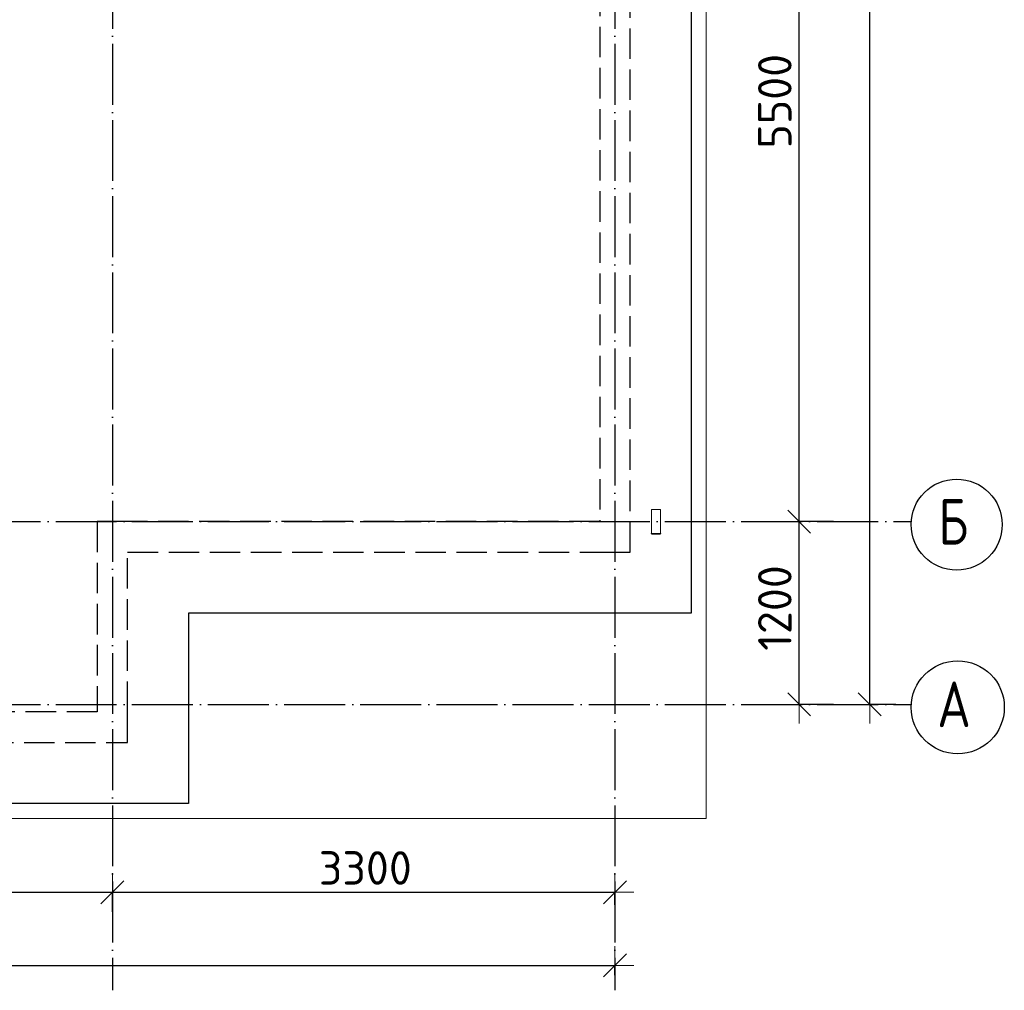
# Model space of a CAD drawing. Header units: millimetres. Extents: x 13527 to 139154, y -122592 to 61893.
# Tile 70 of 130: x 113471 to 119937, y -31878 to -25503. Entities that reach past the tile are written whole.
import ezdxf

# ---------------------------------------------------------------- set-up
doc = ezdxf.new("R2010")
doc.units = ezdxf.units.MM
doc.header["$PDMODE"] = 65
for name, pattern in [('______11', [500, 400, -50, 0, -50]), ('______2', [270, 200, -70]), ('______5', [1100, 800, -100, 100, -100])]:
    doc.linetypes.add(name, pattern=pattern)
for name, color, linetype, lineweight in [('Standard', 7, 'Continuous', 25), ('Размерная линия_ общее', 7, 'Continuous', 13), ('Стальная конструкция_ общее', 7, 'Continuous', 25), ('Стена_ общее', 7, 'Continuous', 35), ('Фундамент_ общее', 7, 'Continuous', 35)]:
    doc.layers.add(name, color=color, linetype=linetype, lineweight=lineweight)
doc.layers.add('Осевая линия_ общее', color=7, linetype='______5', lineweight=13, true_color=0xa0a0a0)
doc.styles.add('ISOCPEUR', font='isocpeur.ttf')
doc.dimstyles.new('DIMSTYLE_16', dxfattribs={"dimtxt": 220, "dimasz": 250, "dimexe": 0, "dimexo": 0, "dimgap": 110, "dimtad": 2, "dimdec": 0, "dimrnd": 1, "dimzin": 12, "dimdsep": 46, "dimtxsty": 'ISOCPEUR', "dimblk1": 'ALL_ML_STRICH', "dimblk2": 'ALL_ML_STRICH', "dimsah": 1, "dimcen": 0, "dimclrd": 7, "dimclre": 256, "dimclrt": 7, "dimadec": 0, "dimazin": 0, "dimtfac": 1, "dimtdec": 0, "dimtix": 1, "dimtmove": 2, "dimatfit": 3, "dimfxl": 0, "dimtzin": 0, "dimlwd": 0, "dimlwe": -3, "dimarcsym": 0})
doc.dimstyles.new('DIMSTYLE_5', dxfattribs={"dimtxt": 220, "dimasz": 250, "dimexe": 0, "dimexo": 0, "dimgap": 110, "dimtad": 2, "dimdec": 0, "dimrnd": 5, "dimzin": 12, "dimdsep": 46, "dimtxsty": 'ISOCPEUR', "dimblk1": 'ALL_ML_STRICH', "dimblk2": 'ALL_ML_STRICH', "dimsah": 1, "dimcen": 0, "dimclrd": 7, "dimclre": 256, "dimclrt": 7, "dimadec": 0, "dimazin": 0, "dimtfac": 1, "dimtdec": 0, "dimtix": 1, "dimtmove": 2, "dimatfit": 3, "dimfxl": 0, "dimtzin": 0, "dimlwd": 0, "dimlwe": -3, "dimarcsym": 0})

# ---------------------------------------------------------------- blocks, each defined once
blk = doc.blocks.new('СЛОЖНЫЙ_ОБЪЕКТ_2')
at = {"layer": 'Стена_ общее', "color": 9, "linetype": '______2', "lineweight": -3, "true_color": 0xc7c7c7, "transparency": 33554687}
for p, q in [((117480, -29000), (117480, -15900)), ((117280, -16100), (117280, -28800)), ((113980, -28800), (113980, -30050)), ((114180, -28800), (113980, -28800)), ((117280, -28800), (114180, -28800)), ((114180, -30050), (114180, -29000)), ((114180, -29000), (117280, -29000)), ((117280, -29000), (117480, -29000)), ((113980, -30050), (110260, -30050)), ((114180, -30250), (114180, -30050)), ((110260, -30250), (114180, -30250))]:
    blk.add_line(p, q, dxfattribs=at)
blk = doc.blocks.new('ALL_ML_STRICH')
at = {"color": 0, "linetype": 'ByBlock', "lineweight": -2}
for p, q in [((-0.3, -0.3), (0.3, 0.3)), ((0, -0.5), (0, 0.5)), ((-1, 0), (0.5, 0))]:
    blk.add_line(p, q, dxfattribs=at)
blk = doc.blocks.new('*D577')
at = {"layer": 'DEFPOINTS', "color": 7, "linetype": 'Continuous', "lineweight": 13, "transparency": 33554687}
for p in [(75300, -31714), (75300, -31773.9), (117380, -31877.9)]:
    blk.add_point(p, dxfattribs=at)
at = {"layer": 'Размерная линия_ общее', "color": 253, "linetype": 'Continuous', "lineweight": -2, "true_color": 0xa0a0a0, "transparency": 33554687}
for p, q in [((75300, -31714), (75300, -31714)), ((117380, -31777.9), (117380, -31714))]:
    blk.add_line(p, q, dxfattribs=at)
at = {"layer": 'Размерная линия_ общее', "color": 7, "linetype": 'Continuous', "lineweight": -2, "transparency": 33554687}
blk.add_line((75300, -31714), (117380, -31714), dxfattribs=at)
at = {"layer": 'Размерная линия_ общее', "color": 7, "linetype": 'Continuous', "lineweight": 13, "transparency": 33554687, "xscale": 250, "yscale": 250, "zscale": 250, "rotation": 180}
blk.add_blockref('ALL_ML_STRICH', (75300, -31714), dxfattribs=at)
at = {"layer": 'Размерная линия_ общее', "color": 7, "linetype": 'Continuous', "lineweight": 13, "transparency": 33554687, "xscale": 250, "yscale": 250, "zscale": 250}
blk.add_blockref('ALL_ML_STRICH', (117380, -31714), dxfattribs=at)
at = {"layer": 'Размерная линия_ общее', "color": 7, "linetype": 'Continuous', "lineweight": 13, "transparency": 33554687, "insert": (96340, -31554), "char_height": 220, "width": 1100, "attachment_point": 5, "style": 'ISOCPEUR'}
blk.add_mtext('\\A1;{42080}', dxfattribs=at)
blk = doc.blocks.new('*D588')
at = {"layer": 'DEFPOINTS', "color": 7, "linetype": 'Continuous', "lineweight": 13, "transparency": 33554687}
for p in [(110780, -31234.3), (114080, -31383), (110780, -31517.9)]:
    blk.add_point(p, dxfattribs=at)
at = {"layer": 'Размерная линия_ общее', "color": 253, "linetype": 'Continuous', "lineweight": -2, "true_color": 0xa0a0a0, "transparency": 33554687}
for p, q in [((110780, -31497.9), (110780, -31234.3)), ((114080, -31363), (114080, -31234.3))]:
    blk.add_line(p, q, dxfattribs=at)
at = {"layer": 'Размерная линия_ общее', "color": 7, "linetype": 'Continuous', "lineweight": -2, "transparency": 33554687}
blk.add_line((110780, -31234.3), (114080, -31234.3), dxfattribs=at)
at = {"layer": 'Размерная линия_ общее', "color": 7, "linetype": 'Continuous', "lineweight": 13, "transparency": 33554687, "xscale": 250, "yscale": 250, "zscale": 250, "rotation": 180}
blk.add_blockref('ALL_ML_STRICH', (110780, -31234.3), dxfattribs=at)
at = {"layer": 'Размерная линия_ общее', "color": 7, "linetype": 'Continuous', "lineweight": 13, "transparency": 33554687, "xscale": 250, "yscale": 250, "zscale": 250}
blk.add_blockref('ALL_ML_STRICH', (114080, -31234.3), dxfattribs=at)
at = {"layer": 'Размерная линия_ общее', "color": 7, "linetype": 'Continuous', "lineweight": 13, "transparency": 33554687, "insert": (112441, -31074.3), "char_height": 220, "width": 880, "attachment_point": 5, "style": 'ISOCPEUR'}
blk.add_mtext('\\A1;{3300}', dxfattribs=at)
blk = doc.blocks.new('*D589')
at = {"layer": 'DEFPOINTS', "color": 7, "linetype": 'Continuous', "lineweight": 13, "transparency": 33554687}
for p in [(114080, -31234.3), (117380, -31296.3), (114080, -31383)]:
    blk.add_point(p, dxfattribs=at)
at = {"layer": 'Размерная линия_ общее', "color": 253, "linetype": 'Continuous', "lineweight": -2, "true_color": 0xa0a0a0, "transparency": 33554687}
for p, q in [((114080, -31363), (114080, -31234.3)), ((117380, -31316.3), (117380, -31234.3))]:
    blk.add_line(p, q, dxfattribs=at)
at = {"layer": 'Размерная линия_ общее', "color": 7, "linetype": 'Continuous', "lineweight": -2, "transparency": 33554687}
blk.add_line((114080, -31234.3), (117380, -31234.3), dxfattribs=at)
at = {"layer": 'Размерная линия_ общее', "color": 7, "linetype": 'Continuous', "lineweight": 13, "transparency": 33554687, "xscale": 250, "yscale": 250, "zscale": 250, "rotation": 180}
blk.add_blockref('ALL_ML_STRICH', (114080, -31234.3), dxfattribs=at)
at = {"layer": 'Размерная линия_ общее', "color": 7, "linetype": 'Continuous', "lineweight": 13, "transparency": 33554687, "xscale": 250, "yscale": 250, "zscale": 250}
blk.add_blockref('ALL_ML_STRICH', (117380, -31234.3), dxfattribs=at)
at = {"layer": 'Размерная линия_ общее', "color": 7, "linetype": 'Continuous', "lineweight": 13, "transparency": 33554687, "insert": (115741, -31074.3), "char_height": 220, "width": 880, "attachment_point": 5, "style": 'ISOCPEUR'}
blk.add_mtext('\\A1;{3300}', dxfattribs=at)
blk = doc.blocks.new('*D590')
at = {"layer": 'DEFPOINTS', "color": 7, "linetype": 'Continuous', "lineweight": 13, "transparency": 33554687}
for p in [(118835.4, -28800), (118590, -30000), (118835.4, -30000)]:
    blk.add_point(p, dxfattribs=at)
at = {"layer": 'Размерная линия_ общее', "color": 253, "linetype": 'Continuous', "lineweight": -2, "true_color": 0xa0a0a0, "transparency": 33554687}
for p, q in [((118815.4, -28800), (118590, -28800)), ((118815.4, -30000), (118590, -30000))]:
    blk.add_line(p, q, dxfattribs=at)
at = {"layer": 'Размерная линия_ общее', "color": 7, "linetype": 'Continuous', "lineweight": -2, "transparency": 33554687}
blk.add_line((118590, -30000), (118590, -28800), dxfattribs=at)
at = {"layer": 'Размерная линия_ общее', "color": 7, "linetype": 'Continuous', "lineweight": 13, "transparency": 33554687, "xscale": 250, "yscale": 250, "zscale": 250}
for p, rotation in [((118590, -28800), 90), ((118590, -30000), 270)]:
    blk.add_blockref('ALL_ML_STRICH', p, dxfattribs=dict(at, rotation=rotation))
at = {"layer": 'Размерная линия_ общее', "color": 7, "linetype": 'Continuous', "lineweight": 13, "transparency": 33554687, "insert": (118430, -29367), "char_height": 220, "width": 880, "attachment_point": 5, "rotation": 90, "style": 'ISOCPEUR'}
blk.add_mtext('\\A1;{1200}', dxfattribs=at)
blk = doc.blocks.new('*D591')
at = {"layer": 'DEFPOINTS', "color": 7, "linetype": 'Continuous', "lineweight": 13, "transparency": 33554687}
for p in [(118835.4, -23300), (118590, -28800), (118835.4, -28800)]:
    blk.add_point(p, dxfattribs=at)
at = {"layer": 'Размерная линия_ общее', "color": 253, "linetype": 'Continuous', "lineweight": -2, "true_color": 0xa0a0a0, "transparency": 33554687}
for p, q in [((118815.4, -23300), (118590, -23300)), ((118815.4, -28800), (118590, -28800))]:
    blk.add_line(p, q, dxfattribs=at)
at = {"layer": 'Размерная линия_ общее', "color": 7, "linetype": 'Continuous', "lineweight": -2, "transparency": 33554687}
blk.add_line((118590, -28800), (118590, -23300), dxfattribs=at)
at = {"layer": 'Размерная линия_ общее', "color": 7, "linetype": 'Continuous', "lineweight": 13, "transparency": 33554687, "xscale": 250, "yscale": 250, "zscale": 250}
for p, rotation in [((118590, -23300), 90), ((118590, -28800), 270)]:
    blk.add_blockref('ALL_ML_STRICH', p, dxfattribs=dict(at, rotation=rotation))
at = {"layer": 'Размерная линия_ общее', "color": 7, "linetype": 'Continuous', "lineweight": 13, "transparency": 33554687, "insert": (118430, -26039), "char_height": 220, "width": 880, "attachment_point": 5, "rotation": 90, "style": 'ISOCPEUR'}
blk.add_mtext('\\A1;{5500}', dxfattribs=at)
blk = doc.blocks.new('*D595')
at = {"layer": 'DEFPOINTS', "color": 7, "linetype": 'Continuous', "lineweight": 13, "transparency": 33554687}
for p in [(119325.4, -14800), (119053, -30000), (119325.4, -30000)]:
    blk.add_point(p, dxfattribs=at)
at = {"layer": 'Размерная линия_ общее', "color": 253, "linetype": 'Continuous', "lineweight": -2, "true_color": 0xa0a0a0, "transparency": 33554687}
for p, q in [((119225.4, -14800), (119053, -14800)), ((119225.4, -30000), (119053, -30000))]:
    blk.add_line(p, q, dxfattribs=at)
at = {"layer": 'Размерная линия_ общее', "color": 7, "linetype": 'Continuous', "lineweight": -2, "transparency": 33554687}
blk.add_line((119053, -30000), (119053, -14800), dxfattribs=at)
at = {"layer": 'Размерная линия_ общее', "color": 7, "linetype": 'Continuous', "lineweight": 13, "transparency": 33554687, "xscale": 250, "yscale": 250, "zscale": 250}
for p, rotation in [((119053, -14800), 90), ((119053, -30000), 270)]:
    blk.add_blockref('ALL_ML_STRICH', p, dxfattribs=dict(at, rotation=rotation))
at = {"layer": 'Размерная линия_ общее', "color": 7, "linetype": 'Continuous', "lineweight": 13, "transparency": 33554687, "insert": (118893, -22367), "char_height": 220, "width": 1100, "attachment_point": 5, "rotation": 90, "style": 'ISOCPEUR'}
blk.add_mtext('\\A1;{15200}', dxfattribs=at)

msp = doc.modelspace()

# ---------------------------------------------------------------- linework, layer by layer
at = {"layer": 'Standard', "color": 7, "linetype": 'Continuous', "lineweight": 13, "transparency": 33554687}
msp.add_lwpolyline([(75100, -30750), (117980, -30750), (117980, -13560), (75100, -13560), (75100, -30750)], dxfattribs=at)
at = {"layer": 'Осевая линия_ общее', "color": 253, "linetype": '______11', "lineweight": -3, "true_color": 0xa0a0a0, "transparency": 33554687}
for p, q in [((114080, -13660), (114080, -31877.9)), ((117380, -13660), (117380, -31877.9)), ((75200, -28800), (119325.4, -28800)), ((75200, -30000), (119325.4, -30000))]:
    msp.add_line(p, q, dxfattribs=at)
at = {"layer": 'Осевая линия_ общее', "color": 7, "linetype": 'Continuous', "lineweight": -3, "transparency": 33554687}
for centre, radius in [((119624.1, -28819.5), 298.8), ((119631.2, -30019.5), 305.8)]:
    msp.add_circle(centre, radius, dxfattribs=at)
at = {"layer": 'Стальная конструкция_ общее', "color": 253, "linetype": '______2', "lineweight": 18, "true_color": 0xababab, "transparency": 33554687}
for p, q in [((117620, -28876.9), (117620, -28720)), ((117620, -28720), (117680, -28720)), ((117620, -28876.9), (117620, -28720)), ((117620, -28720), (117680, -28720)), ((117680, -28720), (117680, -28876.9)), ((117680, -28720), (117680, -28876.9))]:
    msp.add_line(p, q, dxfattribs=at)
at = {"layer": 'Стальная конструкция_ общее', "color": 7, "linetype": 'Continuous', "lineweight": 25, "transparency": 33554687}
for p, q in [((117620, -28880), (117620, -28876.9)), ((117620, -28876.9), (117680, -28876.9)), ((117620, -28880), (117620, -28876.9)), ((117620, -28876.9), (117680, -28876.9)), ((117620, -28880), (117680, -28880)), ((117620, -28880), (117680, -28880)), ((117680, -28876.9), (117680, -28880)), ((117680, -28876.9), (117680, -28880))]:
    msp.add_line(p, q, dxfattribs=at)
at = {"layer": 'Фундамент_ общее', "color": 7, "lineweight": 25, "transparency": 33554687}
for p, q in [((117880, -15500), (117880, -29400)), ((114580, -29400), (114580, -30650)), ((117880, -29400), (114580, -29400)), ((114580, -30650), (109660, -30650))]:
    msp.add_line(p, q, dxfattribs=at)
at = {"layer": 'Фундамент_ общее', "color": 7, "linetype": 'Continuous', "lineweight": 25, "transparency": 33554687}
for p, q in [((117880, -15500), (117880, -29400)), ((114580, -29400), (114580, -30650)), ((117880, -29400), (114580, -29400)), ((114580, -30650), (109660, -30650))]:
    msp.add_line(p, q, dxfattribs=at)

# ---------------------------------------------------------------- block references
at = {"layer": 'Стена_ общее', "color": 9, "linetype": '______2', "lineweight": -3, "true_color": 0xc7c7c7, "transparency": 33554687}
msp.add_blockref('СЛОЖНЫЙ_ОБЪЕКТ_2', (0, 0), dxfattribs=at)

# ---------------------------------------------------------------- texts
at = {"layer": 'Осевая линия_ общее', "color": 7, "linetype": 'Continuous', "lineweight": -3, "transparency": 33554687, "char_height": 300, "attachment_point": 7, "style": 'ISOCPEUR'}
for s, insert, width in [('\\W0.80;Б', (119504.1, -28950), 359.833), ('\\W0.82;А', (119496.2, -30150), 392.646)]:
    msp.add_mtext(s, dxfattribs=dict(at, insert=insert, width=width))

# ---------------------------------------------------------------- dimensions: what is measured, and where the dimension line sits
at = {"layer": 'Размерная линия_ общее', "color": 7, "linetype": 'Continuous', "lineweight": 13, "transparency": 33554687}
for base, p1, p2, dimstyle, picture, middle in [((119053, -14800), (119225.4, -30000), (119225.4, -14800), 'DIMSTYLE_16', '*D595', (118893, -22367)), ((118590, -23300), (118815.4, -28800), (118815.4, -23300), 'DIMSTYLE_5', '*D591', (118430, -26039)), ((118590, -28800), (118815.4, -30000), (118815.4, -28800), 'DIMSTYLE_5', '*D590', (118430, -29367))]:
    dim = msp.add_linear_dim(base=base, p1=p1, p2=p2, angle=90, dimstyle=dimstyle, override={"dimpost": '<>', "dimclrd": 7, "dimclre": 253, "dimclrt": 7, "dimlwd": 0, "dimlwe": 65533}, dxfattribs=at)
    dim.commit()
    dim.dimension.update_dxf_attribs({"geometry": picture, "text_midpoint": middle, "dimtype": 160})
for base, p1, p2, dimstyle, picture, middle in [((114080, -31234.3), (110780, -31497.9), (114080, -31363), 'DIMSTYLE_5', '*D588', (112441, -31074.3)), ((117380, -31234.3), (114080, -31363), (117380, -31316.3), 'DIMSTYLE_5', '*D589', (115741, -31074.3)), ((117380, -31714), (75300, -31714), (117380, -31777.9), 'DIMSTYLE_16', '*D577', (96340, -31554))]:
    dim = msp.add_linear_dim(base=base, p1=p1, p2=p2, dimstyle=dimstyle, override={"dimpost": '<>', "dimclrd": 7, "dimclre": 253, "dimclrt": 7, "dimlwd": 0, "dimlwe": 65533}, dxfattribs=at)
    dim.commit()
    dim.dimension.update_dxf_attribs({"geometry": picture, "text_midpoint": middle, "dimtype": 160})

doc.saveas('drawing.dxf')
